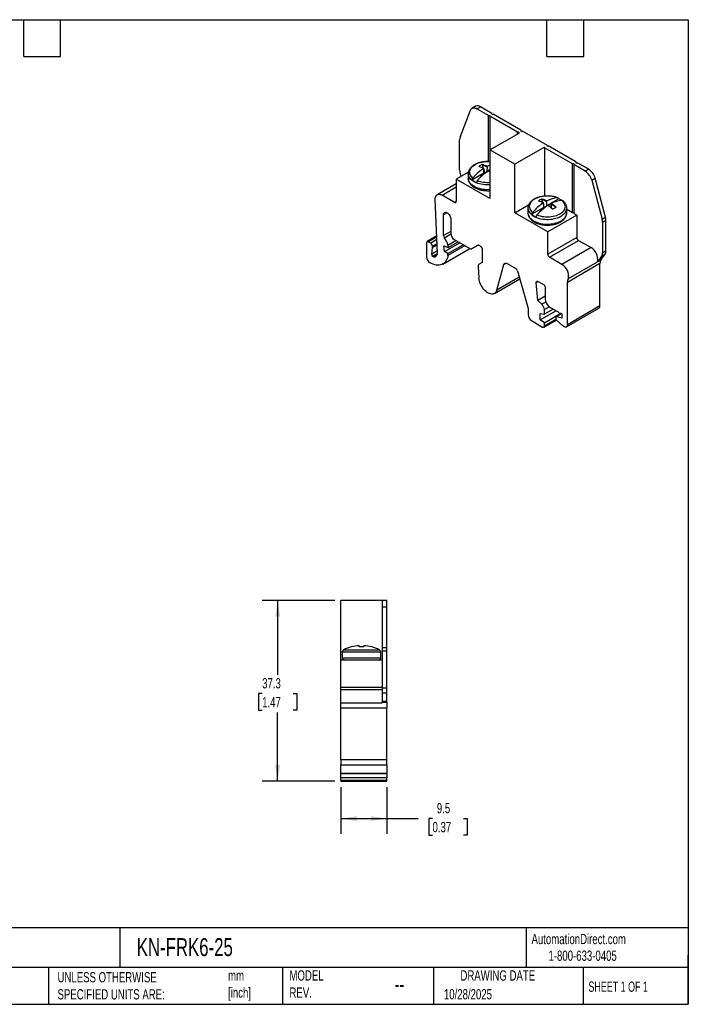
# Model space of a CAD drawing. Header units: millimetres. Extents: x 6 to 273, y 6 to 210.
# Tile 2 of 2: x 135 to 273, y 6 to 210. Entities that reach past the tile are written whole.
import ezdxf

# ---------------------------------------------------------------- set-up
doc = ezdxf.new("R2010")
doc.units = ezdxf.units.MM
doc.linetypes.add('SLD-Solid', pattern=[0])
doc.layers.add('DIMENSIONS', color=140, linetype='SLD-Solid', lineweight=25)
doc.layers.add('TEXT', color=140, linetype='SLD-Solid', lineweight=25)
doc.styles.add('SLDTEXTSTYLE0', font='TXT', dxfattribs={"width": 0.7})
doc.styles.add('SLDTEXTSTYLE1', font='TXT', dxfattribs={"width": 0.65})
doc.dimstyles.new('SLDDIMSTYLE0', dxfattribs={"dimtxt": 2.158008, "dimasz": 3.302, "dimexe": 0, "dimexo": 0.0625, "dimgap": 0.539502, "dimtad": 0, "dimtih": 1, "dimtoh": 1, "dimdec": 1, "dimrnd": 1e-09, "dimzin": 12, "dimdsep": 46, "dimtxsty": 'SLDTEXTSTYLE0', "dimsah": 1, "dimcen": 0.09, "dimadec": 0, "dimazin": 3, "dimtfac": 1, "dimtdec": 1, "dimtofl": 0, "dimtmove": 0, "dimatfit": 3, "dimfxl": 0, "dimfrac": 2, "dimtolj": 1, "dimtzin": 12, "dimarcsym": 0})

# ---------------------------------------------------------------- blocks, each defined once
blk = doc.blocks.new('_D_1')
at = {"layer": 'DIMENSIONS'}
for p, q in [((201.36, 51.14), (201.36, 41.5)), ((210.86, 51.14), (210.86, 41.5)), ((201.36, 44.68), (210.86, 44.68)), ((210.86, 44.68), (217.33, 44.68)), ((220.26, 44.68), (219.53, 44.68)), ((219.53, 44.68), (219.53, 41.25)), ((226.67, 44.68), (227.39, 44.68)), ((227.39, 44.68), (227.39, 41.25)), ((219.53, 41.25), (220.26, 41.25)), ((227.39, 41.25), (226.67, 41.25))]:
    blk.add_line(p, q, dxfattribs=at)
for points in [[(201.36, 44.68), (204.66, 44.17), (204.66, 45.18)], [(210.86, 44.68), (207.55, 45.18), (207.55, 44.17)]]:
    blk.add_solid(points, dxfattribs=at)
at = {"layer": 'DIMENSIONS', "char_height": 2.117, "attachment_point": 1, "style": 'SLDTEXTSTYLE0'}
for s, insert in [('9.5', (221.15, 47.89)), ('0.37', (220.26, 43.98))]:
    blk.add_mtext(s, dxfattribs=dict(at, insert=insert))
blk = doc.blocks.new('_D_2')
at = {"layer": 'DIMENSIONS'}
for p, q in [((200.09, 89.68), (185.13, 89.68)), ((188.3, 89.68), (188.3, 74.37)), ((185.1, 70.46), (184.37, 70.46)), ((184.37, 70.46), (184.37, 67.03)), ((191.51, 70.46), (192.23, 70.46)), ((192.23, 70.46), (192.23, 67.03)), ((184.37, 67.03), (185.1, 67.03)), ((188.3, 52.41), (188.3, 66.55)), ((192.23, 67.03), (191.51, 67.03)), ((200.09, 52.41), (185.13, 52.41))]:
    blk.add_line(p, q, dxfattribs=at)
for points in [[(188.3, 89.68), (187.8, 86.38), (188.81, 86.38)], [(188.3, 52.41), (188.81, 55.72), (187.8, 55.72)]]:
    blk.add_solid(points, dxfattribs=at)
at = {"layer": 'DIMENSIONS', "char_height": 2.117, "attachment_point": 1, "style": 'SLDTEXTSTYLE0'}
for s, insert in [('37.3', (185.1, 73.67)), ('1.47', (185.1, 69.76))]:
    blk.add_mtext(s, dxfattribs=dict(at, insert=insert))

msp = doc.modelspace()

# ---------------------------------------------------------------- linework, layer by layer
for p, q in [((229.13, 191.68), (228.42, 191.27)), ((229.42, 191.17), (230.13, 191.58)), ((231.8, 189.8), (229.42, 191.17)), ((232.51, 190.21), (230.13, 191.58)), ((225.95, 185.28), (228.09, 190.86)), ((231.8, 189.8), (232.08, 189.8)), ((231.8, 180.27), (231.8, 189.8)), ((232.08, 189.64), (232.08, 189.8)), ((237.81, 186.33), (232.08, 189.64)), ((232.08, 189.64), (232.08, 180.26)), ((232.51, 190.21), (232.51, 190.04)), ((232.51, 190.04), (232.79, 190.04)), ((238.52, 186.74), (232.79, 190.04)), ((232.12, 182.68), (238.13, 186.15)), ((238.09, 186.33), (237.81, 186.33)), ((237.81, 185.96), (237.81, 186.33)), ((238.09, 186.33), (238.09, 186.17)), ((238.13, 186.15), (238.09, 186.17)), ((238.09, 186.17), (238.09, 186.13)), ((238.52, 186.74), (238.52, 186.57)), ((238.52, 186.57), (238.8, 186.57)), ((243.96, 183.59), (238.8, 186.57)), ((225.86, 178.48), (225.86, 184.78)), ((243.4, 183.27), (237.24, 179.72)), ((243.4, 183.11), (243.4, 183.27)), ((249.12, 179.8), (243.4, 183.11)), ((243.4, 183.11), (243.4, 173.14)), ((243.96, 183.59), (243.82, 183.51)), ((243.82, 183.51), (244.1, 183.51)), ((243.96, 183.51), (243.96, 183.59)), ((249.83, 180.21), (244.1, 183.51)), ((232.12, 182.68), (232.12, 181.04)), ((237.24, 179.72), (232.12, 182.68)), ((232.12, 181.04), (232.12, 172.63)), ((230.52, 179.65), (230.73, 178.9)), ((231.53, 179.09), (230.59, 179.63)), ((230.83, 178.85), (230.83, 178.68)), ((231.53, 179.09), (231.5, 178.29)), ((231.53, 179.26), (231.53, 179.09)), ((237.24, 169.67), (237.24, 179.72)), ((249.41, 179.8), (249.12, 179.8)), ((249.12, 169.75), (249.12, 179.8)), ((249.41, 179.8), (249.41, 179.64)), ((251.78, 178.26), (249.41, 179.64)), ((249.41, 179.64), (249.41, 169.59)), ((249.83, 180.21), (249.83, 180.04)), ((249.83, 180.04), (250.11, 180.04)), ((252.49, 178.67), (250.11, 180.04)), ((227.68, 178.11), (225.15, 176.65)), ((226.17, 177.24), (226.05, 177.56)), ((227.64, 177.76), (227.64, 176.78)), ((228.4, 176.5), (230.86, 177.92)), ((230.15, 177.35), (230.86, 177.76)), ((230.36, 177.23), (230.15, 177.35)), ((230.86, 177.92), (230.83, 178.68)), ((230.83, 178.54), (231.04, 177.81)), ((230.86, 177.92), (230.86, 177.92)), ((230.87, 177.68), (230.86, 177.76)), ((230.93, 177.73), (230.92, 177.85)), ((231.5, 178.29), (232.12, 178.65)), ((231.5, 178.29), (231.5, 178.29)), ((231.5, 178.15), (231.5, 178.29)), ((231.79, 178.29), (232.12, 178.49)), ((252.49, 178.67), (251.78, 178.26)), ((253.11, 176.42), (253.82, 176.83)), ((255.97, 168.77), (253.82, 176.83)), ((225.15, 175.7), (221.22, 173.43)), ((222.22, 173.33), (225.15, 175.03)), ((225.15, 176.65), (225.15, 172.05)), ((232.12, 172.63), (225.15, 176.65)), ((253.11, 176.42), (255.26, 168.36)), ((224.8, 171.85), (222.22, 173.33)), ((243.23, 173.12), (243.4, 173.22)), ((221.3, 161.4), (220.81, 172.43)), ((225.15, 172.05), (224.8, 171.85)), ((237.24, 169.67), (240.09, 171.31)), ((240.71, 169.39), (243.18, 170.81)), ((243.05, 171.79), (242.83, 172.54)), ((242.91, 172.52), (243.85, 171.98)), ((243.14, 171.57), (243.14, 171.74)), ((243.14, 171.57), (243.18, 170.81)), ((243.36, 170.7), (243.15, 171.43)), ((243.18, 170.81), (243.18, 170.81)), ((243.25, 170.62), (243.24, 170.74)), ((243.82, 171.18), (246.28, 172.6)), ((243.82, 171.18), (243.85, 171.98)), ((243.82, 171.18), (243.82, 171.18)), ((243.82, 171.18), (243.82, 171.04)), ((243.85, 171.98), (243.85, 172.15)), ((244.77, 171.57), (244.1, 171.18)), ((244.77, 171.45), (244.59, 170.83)), ((244.73, 170.81), (244.74, 170.82)), ((244.77, 171.45), (244.74, 170.72)), ((244.77, 171.62), (244.77, 171.45)), ((244.77, 171.45), (245.71, 170.9)), ((223.27, 169.72), (222.5, 169.28)), ((222.5, 164.98), (222.5, 169.28)), ((244.03, 165.75), (237.24, 169.67)), ((239.96, 170.65), (239.96, 169.67)), ((243.18, 170.65), (242.47, 170.24)), ((242.47, 170.24), (242.67, 170.12)), ((243.18, 170.65), (243.19, 170.57)), ((250.04, 169.22), (244.03, 165.75)), ((247.96, 169.67), (247.96, 170.65)), ((247.96, 170.42), (249.12, 169.75)), ((249.12, 169.75), (249.41, 169.75)), ((249.41, 169.59), (250.04, 169.22)), ((250.04, 169.22), (250.04, 164.62)), ((255.26, 168.36), (255.97, 168.77)), ((224.04, 168.39), (224.04, 165.42)), ((255.35, 167.75), (256.05, 168.16)), ((255.35, 167.75), (255.35, 161.46)), ((256.05, 161.87), (256.05, 168.16)), ((221.14, 164.91), (219.14, 163.75)), ((219.39, 163.73), (221.15, 164.74)), ((224.04, 165.87), (222.5, 164.98)), ((224.05, 165.26), (222.71, 164.49)), ((244.03, 161.15), (244.03, 165.75)), ((250.04, 164.62), (244.03, 161.15)), ((219.04, 163.52), (219.04, 160.61)), ((219.88, 163.44), (219.39, 163.73)), ((221.17, 164.18), (219.88, 163.44)), ((220.24, 162.83), (221.21, 163.39)), ((220.24, 162.55), (221.22, 163.12)), ((220.24, 162.55), (220.24, 162.83)), ((222.59, 162.85), (223.49, 162.52)), ((222.75, 161.71), (222.59, 162.85)), ((222.75, 161.71), (225.91, 163.53)), ((223.42, 163.04), (225.09, 164)), ((223.42, 163.04), (223.49, 162.52)), ((223.45, 161.3), (226.61, 163.12)), ((226.97, 162.92), (223.45, 160.89)), ((223.49, 162.52), (225.58, 163.72)), ((224.75, 164.2), (228.13, 162.24)), ((228.28, 162.23), (229.65, 163.02)), ((229.66, 163.02), (228.28, 162.23)), ((229.8, 163), (230.32, 162.71)), ((244.39, 160.54), (250.4, 164.01)), ((250.4, 164.01), (252.98, 162.52)), ((220.1, 161.14), (220.24, 162.55)), ((221.28, 161.82), (220.1, 161.14)), ((221.3, 161.32), (220.31, 160.75)), ((220.4, 160.69), (220.31, 160.75)), ((220.4, 160.69), (221.28, 161.2)), ((222.4, 159.13), (227.97, 162.34)), ((223.45, 161.3), (222.75, 161.71)), ((223.45, 160.89), (223.45, 161.3)), ((230.53, 162.34), (230.53, 159.47)), ((246.96, 159.05), (244.39, 160.54)), ((252.98, 162.52), (246.96, 159.05)), ((255.16, 160.75), (254.45, 159.75)), ((255.16, 160.75), (255.86, 161.16)), ((255.16, 160.16), (255.86, 161.16)), ((255.35, 161.46), (256.05, 161.87)), ((229.65, 158.54), (229.84, 156.19)), ((230.53, 159.47), (229.86, 159.08)), ((233.51, 153.71), (234.97, 159.01)), ((234.97, 159.01), (235.47, 159.29)), ((235.65, 159.22), (237.47, 158.17)), ((248.1, 155.39), (254.82, 159.27)), ((248.3, 156.12), (254.31, 159.59)), ((254.37, 159.66), (255.08, 160.07)), ((254.45, 159.75), (255.16, 160.16)), ((254.82, 150.48), (254.82, 159.27)), ((237.8, 157.72), (239.98, 149.95)), ((233.03, 153.03), (238.26, 156.05)), ((238.17, 156.4), (233.51, 153.71)), ((241.68, 155.28), (242.08, 155.51)), ((241.99, 151.6), (241.68, 155.28)), ((242.04, 155.53), (243.28, 154.81)), ((243.49, 154.45), (243.49, 152.02)), ((248.1, 146.6), (248.1, 155.39)), ((243.49, 152.46), (241.99, 151.6)), ((242.84, 150.81), (241.99, 151.6)), ((243.65, 151.27), (242.84, 150.81)), ((254.82, 150.48), (248.1, 146.6)), ((239.98, 149.95), (239.98, 148.68)), ((242.46, 147.62), (245.72, 149.5)), ((242.46, 148.93), (243.35, 148.79)), ((242.46, 147.62), (242.46, 148.93)), ((243.35, 149.73), (244.36, 150.31)), ((245.15, 149.83), (243.35, 148.79)), ((243.35, 148.79), (243.35, 149.73)), ((243.35, 147.02), (246.71, 148.96)), ((244.55, 150.18), (246.21, 149.23)), ((246.86, 148.92), (245.74, 148.27)), ((245.8, 148.28), (246.89, 148.91)), ((246.37, 149.05), (246.9, 148.91)), ((246.9, 148.91), (246.97, 148.87)), ((246.97, 148.87), (246.97, 147.97)), ((247.89, 146.14), (254.61, 150.02)), ((240.69, 147.45), (242.99, 146.12)), ((243.35, 147.02), (242.46, 147.62)), ((243.24, 146.1), (245.84, 147.6)), ((245.74, 147.71), (243.35, 146.33)), ((243.35, 146.33), (243.35, 147.02)), ((245.7, 148.18), (245.7, 147.86)), ((246.97, 147.97), (245.8, 148.28)), ((245.8, 147.64), (247.18, 146.35)), ((209.86, 89.68), (201.36, 89.68)), ((201.36, 77.38), (201.36, 89.68)), ((210.86, 89.68), (209.86, 89.68)), ((209.86, 89.68), (209.86, 88.37)), ((210.86, 88.37), (210.86, 89.68)), ((209.86, 88.37), (210.86, 88.37)), ((209.86, 88.37), (209.86, 80.02)), ((210.86, 80.02), (210.86, 88.37)), ((201.95, 79.52), (209.27, 79.52)), ((205.11, 80.13), (205.11, 80.34)), ((205.11, 80.13), (205.11, 80.1)), ((206.11, 80.13), (206.11, 80.34)), ((206.11, 80.1), (206.11, 80.13)), ((209.86, 80.02), (210.86, 80.02)), ((209.86, 80.02), (209.86, 79.33)), ((209.86, 79.33), (210.86, 79.33)), ((209.86, 79.33), (209.86, 71.63)), ((210.86, 79.33), (210.86, 80.02)), ((210.86, 71.63), (210.86, 79.33)), ((209.86, 77.38), (201.36, 77.38)), ((201.36, 71.75), (201.36, 77.38)), ((201.61, 79.07), (201.61, 77.88)), ((201.61, 79.07), (209.61, 79.07)), ((201.61, 77.88), (209.61, 77.88)), ((201.62, 79.18), (201.67, 79.18)), ((209.54, 79.18), (209.6, 79.18)), ((209.61, 77.88), (209.61, 79.07)), ((209.86, 71.75), (201.36, 71.75)), ((201.36, 71.25), (201.36, 71.75)), ((209.86, 71.25), (201.36, 71.25)), ((201.36, 68.6), (201.36, 71.25)), ((209.86, 71.63), (210.86, 71.63)), ((209.86, 71.63), (209.86, 70.63)), ((210.86, 70.63), (210.86, 71.63)), ((209.86, 70.63), (210.86, 70.63)), ((209.86, 70.63), (209.86, 68.9)), ((210.86, 68.9), (210.86, 70.63)), ((201.36, 68.6), (209.86, 68.6)), ((201.36, 67.56), (201.36, 68.6)), ((201.36, 67.56), (210.86, 67.56)), ((201.36, 56.8), (201.36, 67.56)), ((209.86, 68.9), (210.86, 68.9)), ((209.86, 68.9), (209.86, 68.73)), ((209.86, 68.73), (210.86, 68.73)), ((209.86, 68.6), (209.86, 68.73)), ((210.86, 68.73), (210.86, 68.9)), ((210.86, 68.73), (210.86, 67.56)), ((210.86, 56.8), (210.86, 67.56)), ((210.86, 56.8), (201.36, 56.8)), ((201.36, 56.8), (201.36, 55.8)), ((201.36, 55.8), (210.86, 55.8)), ((201.36, 55.67), (201.36, 55.8)), ((210.86, 55.67), (201.36, 55.67)), ((201.36, 54.06), (201.36, 55.67)), ((210.86, 55.8), (210.86, 56.8)), ((210.86, 55.8), (210.86, 55.67)), ((210.86, 55.67), (210.86, 54.06)), ((201.36, 54.06), (210.86, 54.06)), ((201.36, 53.95), (201.36, 54.06)), ((201.36, 53.95), (210.86, 53.95)), ((201.36, 53.11), (201.36, 53.95)), ((210.86, 53.11), (201.36, 53.11)), ((201.36, 52.61), (201.36, 53.11)), ((210.86, 54.06), (210.86, 53.95)), ((210.86, 53.95), (210.86, 53.11)), ((210.86, 52.61), (210.86, 53.11)), ((201.36, 52.61), (210.86, 52.61)), ((201.36, 52.61), (201.36, 52.41)), ((201.36, 52.41), (210.86, 52.41)), ((210.86, 52.41), (210.86, 52.61))]:
    msp.add_line(p, q)
at = {"flags": 128}
for points in [[(228.09, 190.86), (228.18, 191.04), (228.3, 191.18), (228.45, 191.28), (228.61, 191.34), (228.8, 191.36), (229, 191.34), (229.21, 191.28), (229.42, 191.17)], [(228.59, 176.89), (228.39, 177.08), (228.22, 177.28), (228.09, 177.49), (227.99, 177.7), (227.94, 177.92), (227.92, 178.14), (227.95, 178.37), (228.01, 178.58), (228.11, 178.8), (228.25, 179), (228.43, 179.2), (228.64, 179.39), (228.88, 179.56), (229.15, 179.72), (229.45, 179.86), (229.77, 179.98), (230.11, 180.08), (230.47, 180.16), (230.84, 180.22), (231.22, 180.26), (231.6, 180.27), (231.99, 180.26), (232.12, 180.25)], [(232.12, 175.46), (231.89, 175.45), (231.49, 175.45), (231.09, 175.47), (230.7, 175.51), (230.32, 175.58), (229.95, 175.66), (229.6, 175.77), (229.27, 175.9), (228.96, 176.04), (228.67, 176.21), (228.42, 176.38), (228.2, 176.58), (228.02, 176.78), (227.87, 176.99), (227.75, 177.21), (227.68, 177.44), (227.64, 177.67), (227.64, 177.77)], [(232.12, 174.49), (231.89, 174.48), (231.49, 174.47), (231.09, 174.49), (230.7, 174.54), (230.32, 174.6), (229.95, 174.69), (229.6, 174.8), (229.27, 174.92), (228.96, 175.07), (228.67, 175.23), (228.42, 175.41), (228.2, 175.6), (228.02, 175.8), (227.87, 176.02), (227.75, 176.24), (227.68, 176.46), (227.64, 176.69), (227.64, 176.78)], [(220.81, 172.43), (220.81, 172.67), (220.85, 172.89), (220.91, 173.08), (221.01, 173.24), (221.13, 173.37), (221.27, 173.46), (221.43, 173.51), (221.61, 173.53), (221.81, 173.5), (222.01, 173.44), (222.22, 173.33)], [(246.09, 172.77), (245.76, 172.89), (245.42, 172.99), (245.05, 173.06), (244.68, 173.12), (244.3, 173.15), (243.92, 173.16), (243.54, 173.15), (243.16, 173.11), (242.79, 173.05), (242.43, 172.97), (242.09, 172.87), (241.76, 172.75), (241.47, 172.61), (241.2, 172.45), (240.95, 172.28), (240.74, 172.09), (240.57, 171.89), (240.43, 171.69), (240.33, 171.47), (240.26, 171.26), (240.24, 171.03), (240.25, 170.81), (240.31, 170.59), (240.4, 170.38), (240.54, 170.17), (240.7, 169.97), (240.91, 169.78)], [(241.83, 169.25), (242.15, 169.13), (242.5, 169.04), (242.86, 168.96), (243.23, 168.91), (243.61, 168.87), (244, 168.87), (244.38, 168.88), (244.76, 168.92), (245.13, 168.97), (245.49, 169.06), (245.83, 169.16), (246.15, 169.28), (246.45, 169.42), (246.72, 169.57), (246.96, 169.75), (247.17, 169.93), (247.35, 170.13), (247.49, 170.34), (247.59, 170.55), (247.65, 170.77), (247.68, 170.99), (247.66, 171.21), (247.6, 171.43), (247.51, 171.65), (247.38, 171.85), (247.21, 172.05), (247.01, 172.24)], [(222.5, 169.28), (222.52, 169.44), (222.56, 169.58), (222.63, 169.7), (222.73, 169.78), (222.84, 169.82), (222.98, 169.82), (223.12, 169.79), (223.27, 169.72), (223.42, 169.62), (223.56, 169.48), (223.7, 169.33), (223.81, 169.15), (223.91, 168.96), (223.98, 168.76), (224.02, 168.57), (224.04, 168.39)], [(239.96, 170.64), (239.96, 170.56), (239.99, 170.33), (240.07, 170.1), (240.18, 169.88), (240.33, 169.67), (240.52, 169.47), (240.74, 169.27), (240.99, 169.1), (241.27, 168.93), (241.58, 168.79), (241.91, 168.66), (242.27, 168.55), (242.64, 168.47), (243.02, 168.4), (243.41, 168.36), (243.81, 168.34), (244.21, 168.34), (244.6, 168.37), (244.99, 168.41), (245.37, 168.49), (245.74, 168.58), (246.09, 168.69), (246.41, 168.82), (246.71, 168.97), (246.99, 169.14), (247.23, 169.32), (247.45, 169.52), (247.62, 169.72), (247.76, 169.94), (247.87, 170.16), (247.93, 170.39), (247.96, 170.62), (247.96, 170.65)], [(239.96, 169.67), (239.96, 169.58), (239.99, 169.35), (240.07, 169.13), (240.18, 168.91), (240.33, 168.69), (240.52, 168.49), (240.74, 168.3), (240.99, 168.12), (241.27, 167.96), (241.58, 167.81), (241.91, 167.69), (242.27, 167.58), (242.64, 167.49), (243.02, 167.43), (243.41, 167.38), (243.81, 167.36), (244.21, 167.37), (244.6, 167.39), (244.99, 167.44), (245.37, 167.51), (245.74, 167.6), (246.09, 167.72), (246.41, 167.85), (246.71, 168), (246.99, 168.16), (247.23, 168.35), (247.45, 168.54), (247.62, 168.75), (247.76, 168.96), (247.87, 169.18), (247.93, 169.41), (247.96, 169.64), (247.96, 169.67)], [(223.45, 160.89), (223.39, 160.55), (223.29, 160.24), (223.17, 159.96), (223.02, 159.71), (222.84, 159.48), (222.64, 159.29), (222.42, 159.14), (222.18, 159.02), (221.92, 158.93), (221.64, 158.89), (221.35, 158.88), (221.04, 158.91), (220.73, 158.97), (220.4, 159.07), (220.08, 159.21), (219.75, 159.39)], [(234.97, 159.01), (235.01, 159.11), (235.07, 159.19), (235.14, 159.26), (235.22, 159.3), (235.32, 159.31), (235.43, 159.3), (235.54, 159.27), (235.65, 159.22)], [(233.51, 153.71), (233.44, 153.5), (233.33, 153.31), (233.2, 153.16), (233.05, 153.04), (232.87, 152.96), (232.68, 152.92), (232.47, 152.91), (232.25, 152.94), (232.02, 153.01), (231.78, 153.12), (231.55, 153.26), (231.31, 153.44), (231.08, 153.64), (230.87, 153.88), (230.66, 154.13), (230.48, 154.41), (230.31, 154.69), (230.16, 154.99), (230.04, 155.3), (229.95, 155.6), (229.88, 155.9), (229.84, 156.19)], [(241.68, 155.28), (241.68, 155.37), (241.7, 155.44), (241.73, 155.5), (241.77, 155.55), (241.83, 155.57), (241.89, 155.58), (241.96, 155.56), (242.04, 155.53)], [(245.7, 148.18), (245.7, 148.21), (245.71, 148.23), (245.71, 148.25), (245.73, 148.27), (245.74, 148.28), (245.76, 148.28), (245.78, 148.28), (245.8, 148.28)], [(248.1, 146.6), (248.08, 146.44), (248.04, 146.31), (247.97, 146.2), (247.87, 146.13), (247.75, 146.1), (247.62, 146.1), (247.47, 146.15), (247.33, 146.23), (247.18, 146.35)]]:
    msp.add_lwpolyline(points, dxfattribs=at)
for centre, radius, start, end in [((229.55, 190.78), 0.986, 53.7096, 114.98), ((227.28, 184.8), 1.42, 160.0302, 180.9571), ((236.88, 169.68), 10.99, 123.4383, 138.979), ((233.12, 174.33), 5.93, 116.0578, 123.9369), ((228.24, 173.95), 5.53, 72.692, 73.4766), ((228.08, 173.27), 6.22, 63.7592, 73.1086), ((229.12, 174.56), 5.28, 73.8514, 74.689), ((228.78, 173.68), 6.22, 63.7592, 73.1086), ((234.56, 173.34), 6.65, 111.5666, 117.085), ((228.46, 178.53), 2.6, 181.1082, 202.0212), ((237.8, 169.15), 10.99, 123.4383, 138.979), ((226.56, 170.54), 9.35, 53.53, 56.3113), ((250.08, 175.64), 3.13, 14.5185, 57.1078), ((250.79, 176.05), 3.13, 14.5185, 57.1078), ((230.71, 179.45), 3.75, 231.8625, 248.1429), ((231.63, 181.93), 5.96, 249.1758, 274.7094), ((246.35, 167.5), 5.27, 92.8727, 118.2923), ((224.94, 172.02), 0.218, 230.7967, 9.214), ((249.2, 162.57), 10.99, 123.4383, 138.979), ((250.12, 162.04), 10.99, 123.4383, 138.979), ((245.44, 167.22), 5.93, 116.0578, 123.9369), ((240.56, 166.84), 5.53, 72.692, 73.4766), ((240.39, 166.16), 6.22, 63.7592, 73.1086), ((241.44, 167.45), 5.28, 73.8514, 74.689), ((241.1, 166.57), 6.22, 63.7592, 73.1086), ((238.56, 162.98), 9.9, 49.3605, 56.2184), ((247.27, 166.97), 5.27, 92.8727, 118.2923), ((239.26, 163.39), 9.9, 49.3605, 56.2184), ((253.56, 156.56), 16.25, 118.562, 121.4326), ((238.93, 163.13), 10.31, 48.3627, 48.8989), ((244.77, 168.89), 4.01, 56.6673, 67.8367), ((243.03, 172.34), 3.75, 231.8625, 248.1429), ((237.49, 161.51), 11.71, 49.615, 50.0906), ((253.68, 168.14), 2.38, 0.5722, 15.4036), ((252.97, 167.73), 2.38, 0.5722, 15.4036), ((223.28, 165.02), 0.778, 182.8175, 223.2175), ((225.57, 165.49), 1.54, 182.6055, 237.3945), ((250.81, 164.66), 0.768, 182.6055, 237.3945), ((219.25, 163.56), 0.218, 50.7967, 189.214), ((219.47, 162.79), 0.768, 2.6055, 57.3945), ((220.64, 162.59), 2.81, 9.2828, 42.6347), ((229.71, 162.88), 0.151, 54.3818, 114.3138), ((230.07, 162.32), 0.461, 2.6055, 57.3945), ((220.57, 160.68), 1.54, 182.5989, 237.4779), ((220.55, 161.13), 0.452, 178.6391, 237.7789), ((220.68, 161.04), 0.443, 231.0323, 317.1712), ((216.35, 164.26), 5.84, 322.8688, 326.4046), ((220.66, 161.36), 0.636, 329.1893, 3.623), ((228.22, 162.37), 0.151, 234.3818, 294.3138), ((244.8, 161.19), 0.768, 182.6055, 237.3945), ((251.54, 160.09), 2.82, 349.6127, 59.418), ((254.12, 161.41), 1.23, 327.6508, 2.3515), ((254.83, 161.82), 1.23, 327.6508, 2.3515), ((230.19, 158.65), 0.543, 127.2794, 191.2769), ((245.51, 156.62), 2.83, 349.8213, 59.2094), ((254.91, 159.14), 0.75, 135.9835, 143.1698), ((253.83, 160.18), 0.759, 316.0147, 324.9849), ((255.95, 159.33), 1.13, 139.8613, 183.4374), ((254.54, 160.59), 0.759, 316.0147, 324.9849), ((237.04, 157.51), 0.781, 15.1999, 57.1269), ((243.03, 154.43), 0.461, 2.6054, 57.3946), ((249.3, 155.44), 1.21, 146.1021, 182.5571), ((241.77, 149.65), 1.57, 2.9269, 47.3078), ((245.78, 152.12), 2.3, 182.4764, 237.5236), ((254.32, 150.43), 0.498, 305.367, 5.9451), ((241.52, 148.75), 1.54, 182.6055, 237.3945), ((246.47, 149.31), 0.277, 197.1787, 248.2021), ((243.13, 146.29), 0.219, 230.7967, 9.2142), ((246.01, 147.87), 0.313, 182.924, 227.0752), ((205.61, 71.88), 8.48, 93.3822, 115.5965), ((205.61, 70.9), 9.21, 86.8973, 93.1027), ((205.61, 71.88), 8.48, 64.4035, 86.6178), ((202.11, 79.07), 0.5, 167.7308, 180), ((202.11, 77.88), 0.5, 180, 270), ((209.11, 77.88), 0.5, 270, 0), ((209.11, 79.07), 0.5, 360, 12.2692)]:
    msp.add_arc(centre, radius, start, end)
for points, knots in [([(232.12, 180.26), (232.01, 180.26), (231.77, 180.28), (231.41, 180.27), (231.03, 180.25), (230.66, 180.21), (230.3, 180.14), (229.95, 180.05), (229.61, 179.94), (229.29, 179.81), (228.99, 179.67), (228.71, 179.5), (228.46, 179.31), (228.24, 179.11), (228.05, 178.89), (227.89, 178.66), (227.77, 178.42), (227.69, 178.18), (227.65, 177.96), (227.65, 177.82), (227.64, 177.77)], [0, 0, 0, 0, 0.051282, 0.10854, 0.165817, 0.223146, 0.280567, 0.338124, 0.395855, 0.453791, 0.511948, 0.570307, 0.628783, 0.687136, 0.745051, 0.802142, 0.858064, 0.91266, 0.96603, 1, 1, 1, 1]), ([(227.64, 176.79), (227.64, 176.77), (227.64, 176.66), (227.67, 176.47), (227.73, 176.23), (227.82, 176), (227.95, 175.77), (228.12, 175.56), (228.31, 175.36), (228.54, 175.16), (228.79, 174.99), (229.07, 174.83), (229.38, 174.69), (229.7, 174.56), (230.04, 174.46), (230.4, 174.38), (230.76, 174.32), (231.13, 174.28), (231.51, 174.26), (231.84, 174.26), (232.04, 174.27), (232.12, 174.28)], [0, 0, 0, 0, 0.0183975, 0.0701445, 0.1218579, 0.1740082, 0.2270084, 0.2811108, 0.3363619, 0.3926083, 0.4495663, 0.5069266, 0.5644285, 0.621879, 0.6792141, 0.7364177, 0.7935021, 0.8504947, 0.9074305, 0.9643486, 1, 1, 1, 1]), ([(230.86, 177.76), (230.9, 177.78), (230.92, 177.81), (230.92, 177.87), (230.9, 177.9), (230.86, 177.92)], [0, 0, 0, 0, 0.5, 0.5, 1, 1, 1, 1]), ([(231.5, 178.29), (231.52, 178.28), (231.57, 178.26), (231.63, 178.25), (231.66, 178.26), (231.66, 178.26)], [0, 0, 0, 0, 0.47897, 0.996228, 1, 1, 1, 1]), ([(246.16, 172.76), (246.08, 172.79), (245.88, 172.87), (245.56, 172.96), (245.21, 173.05), (244.85, 173.11), (244.47, 173.15), (244.1, 173.17), (243.72, 173.16), (243.35, 173.14), (242.98, 173.1), (242.62, 173.03), (242.27, 172.94), (241.93, 172.83), (241.61, 172.7), (241.31, 172.56), (241.03, 172.39), (240.78, 172.2), (240.55, 172), (240.36, 171.78), (240.21, 171.55), (240.09, 171.31), (240.01, 171.07), (239.96, 170.84), (239.96, 170.7), (239.96, 170.64)], [0, 0, 0, 0, 0.036351, 0.081176, 0.125898, 0.170527, 0.215083, 0.259595, 0.304091, 0.348604, 0.393155, 0.43778, 0.482509, 0.527373, 0.572398, 0.617594, 0.662946, 0.708389, 0.753738, 0.798746, 0.843112, 0.886571, 0.929, 0.970476, 1, 1, 1, 1]), ([(243.18, 170.81), (243.21, 170.79), (243.24, 170.76), (243.24, 170.7), (243.21, 170.67), (243.18, 170.65)], [0, 0, 0, 0, 0.5, 0.5, 1, 1, 1, 1]), ([(243.98, 171.15), (243.97, 171.15), (243.93, 171.14), (243.87, 171.16), (243.83, 171.17), (243.82, 171.18)], [0, 0, 0, 0, 0.242161, 0.635651, 1, 1, 1, 1]), ([(244.68, 170.74), (244.68, 170.74), (244.67, 170.76), (244.69, 170.78), (244.72, 170.8), (244.73, 170.81)], [0, 0, 0, 0, 0.062499, 0.549274, 1, 1, 1, 1]), ([(247.01, 172.24), (247.04, 172.24), (247.09, 172.24), (247.12, 172.21), (247.12, 172.2)], [0, 0, 0, 0, 0.787719, 1, 1, 1, 1]), ([(247.95, 170.65), (247.95, 170.68), (247.96, 170.78), (247.93, 170.97), (247.87, 171.2), (247.77, 171.43), (247.64, 171.66), (247.48, 171.87), (247.3, 172.05), (247.18, 172.16), (247.12, 172.2)], [0, 0, 0, 0, 0.041182, 0.180451, 0.319652, 0.460059, 0.602776, 0.748469, 0.89725, 1, 1, 1, 1]), ([(239.96, 169.67), (239.96, 169.64), (239.95, 169.54), (239.98, 169.36), (240.04, 169.12), (240.14, 168.89), (240.27, 168.66), (240.43, 168.45), (240.63, 168.25), (240.85, 168.05), (241.11, 167.88), (241.39, 167.72), (241.69, 167.58), (242.02, 167.45), (242.36, 167.35), (242.71, 167.27), (243.08, 167.21), (243.45, 167.17), (243.82, 167.15), (244.2, 167.15), (244.58, 167.18), (244.94, 167.22), (245.31, 167.29), (245.66, 167.38), (245.99, 167.49), (246.31, 167.62), (246.61, 167.76), (246.89, 167.93), (247.14, 168.12), (247.36, 168.32), (247.55, 168.54), (247.71, 168.77), (247.83, 169.01), (247.91, 169.26), (247.95, 169.48), (247.95, 169.62), (247.95, 169.68)], [0, 0, 0, 0, 0.007786, 0.035765, 0.063725, 0.091922, 0.120579, 0.149831, 0.179704, 0.210116, 0.240912, 0.271926, 0.303017, 0.334079, 0.365079, 0.396009, 0.426873, 0.457688, 0.488473, 0.519247, 0.550034, 0.580848, 0.611712, 0.64265, 0.673681, 0.704824, 0.736085, 0.767454, 0.798884, 0.830244, 0.861364, 0.892036, 0.922077, 0.951404, 0.980076, 1, 1, 1, 1])]:
    msp.add_open_spline(points, degree=3, knots=knots)
for points in [[(228.4, 176.5), (228.42, 176.64), (228.49, 176.78), (228.59, 176.89)], [(229.51, 176.36), (229.41, 176.25), (229.34, 176.11), (229.32, 175.97)], [(246.28, 172.6), (246.26, 172.71), (246.18, 172.77), (246.09, 172.77)], [(240.91, 169.78), (240.81, 169.67), (240.74, 169.53), (240.71, 169.39)], [(241.63, 168.86), (241.66, 169), (241.73, 169.14), (241.83, 169.25)], [(201.67, 79.18), (201.7, 79.33), (201.81, 79.45), (201.95, 79.52)], [(209.27, 79.52), (209.41, 79.45), (209.51, 79.33), (209.54, 79.18)]]:
    msp.add_open_spline(points, degree=3)
at = {"layer": 'TEXT'}
for p, q in [((6.35, 209.55), (273.05, 209.55)), ((135.89, 201.93), (135.89, 209.55)), ((143.51, 201.93), (143.51, 209.55)), ((243.84, 201.93), (243.84, 209.55)), ((251.46, 201.93), (251.46, 209.55)), ((273.05, 209.55), (273.05, 6.35)), ((135.89, 201.93), (143.51, 201.93)), ((243.84, 201.93), (251.46, 201.93)), ((273.05, 22.13), (6.35, 22.13)), ((155.76, 22.13), (155.76, 13.97)), ((239.58, 22.13), (239.58, 13.97)), ((273.05, 6.35), (273.05, 16.51)), ((273.05, 13.97), (6.35, 13.97)), ((141, 13.97), (141, 6.35)), ((189.3, 13.97), (189.3, 6.35)), ((220.47, 13.97), (220.47, 6.35)), ((251.35, 13.97), (251.35, 6.35)), ((6.35, 6.35), (273.05, 6.35))]:
    msp.add_line(p, q, dxfattribs=at)

# ---------------------------------------------------------------- texts
for s, insert, char_height, attachment_point, style in [('AutomationDirect.com', (240.69, 20.88), 2.1167, 1, 'SLDTEXTSTYLE0'), ('KN-FRK6-25', (159.21, 20), 3.704, 1, 'SLDTEXTSTYLE0'), ('1-800-633-0405', (244.19, 17.44), 2.1167, 1, 'SLDTEXTSTYLE0'), ('UNLESS OTHERWISE ^JSPECIFIED UNITS ARE:', (142.87, 13), 2.1167, 1, 'SLDTEXTSTYLE0'), ('mm^J[inch]', (178.06, 13.36), 2.117, 1, 'SLDTEXTSTYLE0'), ('MODEL ^JREV.', (190.73, 13.36), 2.1167, 1, 'SLDTEXTSTYLE0'), ('DRAWING DATE', (233.73, 13.36), 2.1167, 2, 'SLDTEXTSTYLE0'), ('--', (212.43, 12.08), 3.175, 1, 'SLDTEXTSTYLE0'), ('SHEET 1 OF 1', (252.44, 11.05), 2.1167, 1, 'SLDTEXTSTYLE1'), ('10/28/2025', (222.61, 9.49), 2.117, 1, 'SLDTEXTSTYLE0')]:
    msp.add_mtext(s, dxfattribs=dict(at, insert=insert, char_height=char_height, attachment_point=attachment_point, style=style))

# ---------------------------------------------------------------- dimensions: what is measured, and where the dimension line sits
at = {"layer": 'DIMENSIONS'}
for base, p2, angle, picture, middle in [((188.3, 89.68), (201.36, 89.68), 90, '_D_2', (188.3, 70.46)), ((210.86, 44.68), (210.86, 52.41), 0, '_D_1', (223.46, 44.68))]:
    dim = msp.add_linear_dim(base=base, p1=(201.36, 52.41), p2=p2, angle=angle, dimstyle='SLDDIMSTYLE0', dxfattribs=at)
    dim.commit()
    dim.dimension.update_dxf_attribs({"geometry": picture, "text_midpoint": middle, "dimtype": 160})

doc.saveas('drawing.dxf')
